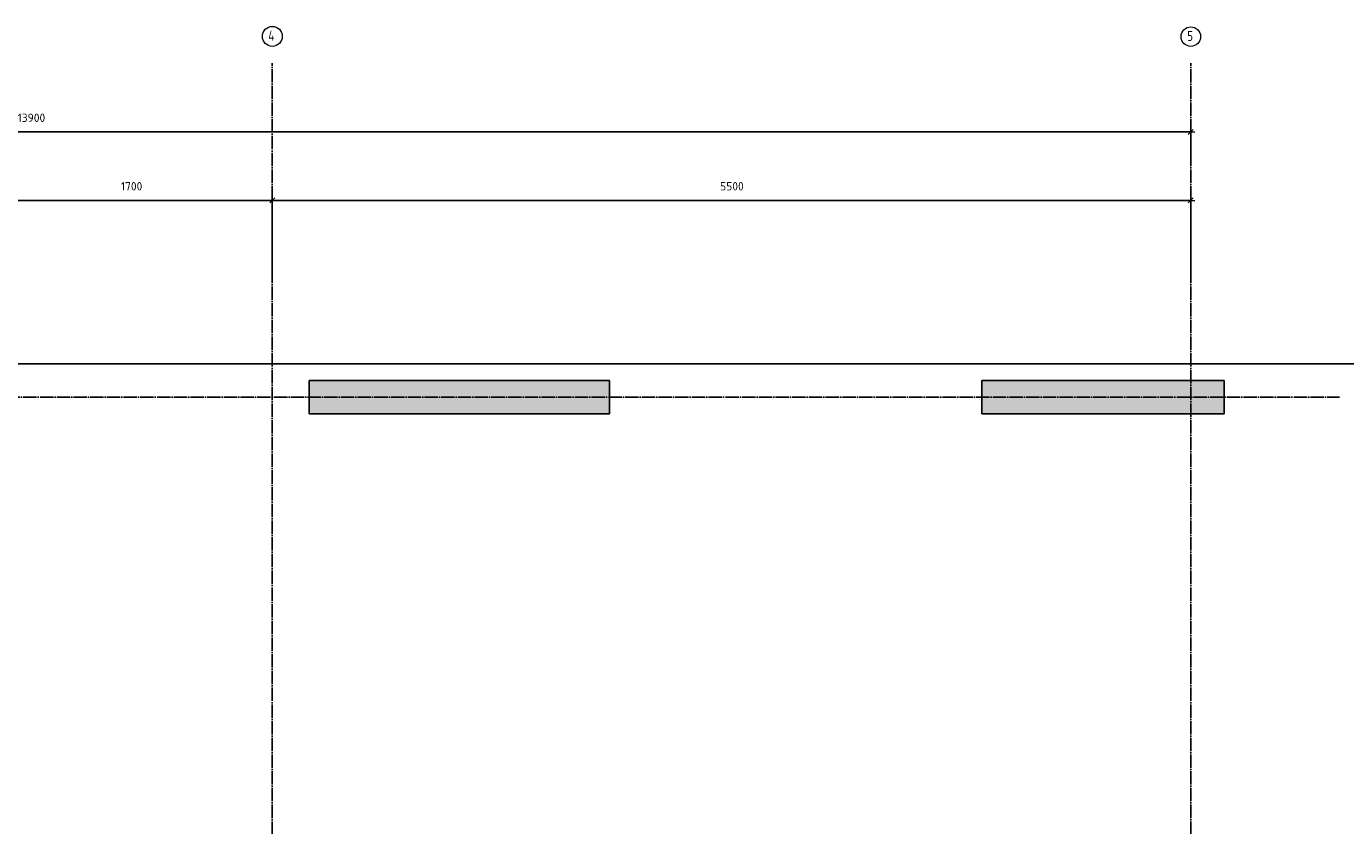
# Model space of a CAD drawing. Header units: millimetres. Extents: x -17997 to 37135, y 45383 to 72408.
# Tile 35 of 67: x 6927 to 14827, y 65214 to 70000. Entities that reach past the tile are written whole.
import ezdxf

# ---------------------------------------------------------------- set-up
doc = ezdxf.new("R2010")
doc.units = ezdxf.units.MM
doc.header["$PDMODE"] = 65
for name, pattern in [('______11', [100, 80, -10, 0, -10]), ('______3', [100, 80, -20]), ('______5', [220, 160, -20, 20, -20])]:
    doc.linetypes.add(name, pattern=pattern)
doc.layers.add('Standard', color=7, linetype='Continuous', lineweight=25)
doc.layers.add('Балка_ общее', color=7, linetype='______3', lineweight=13)
doc.layers.add('Осевая линия_ общее', color=7, linetype='______5', lineweight=13, true_color=0xa0a0a0)
doc.styles.add('ISOCPEUR', font='ISOCPEUR')
doc.dimstyles.new('DIMSTYLE_16', dxfattribs={"dimtxt": 50, "dimasz": 50, "dimexe": 0, "dimexo": 0, "dimgap": 25, "dimtad": 2, "dimdec": 0, "dimrnd": 5, "dimzin": 12, "dimdsep": 46, "dimtxsty": 'ISOCPEUR', "dimblk1": 'ALL_ML_STRICH', "dimblk2": 'ALL_ML_STRICH', "dimsah": 1, "dimcen": 0, "dimclrd": 7, "dimclre": 256, "dimclrt": 7, "dimadec": 0, "dimazin": 0, "dimtfac": 1, "dimtdec": 0, "dimtix": 1, "dimtmove": 2, "dimatfit": 3, "dimfxl": 0, "dimtzin": 0, "dimlwd": 0, "dimlwe": -3, "dimarcsym": 0})
doc.dimstyles.new('DIMSTYLE_17', dxfattribs={"dimtxt": 50, "dimasz": 50, "dimexe": 0, "dimexo": 0, "dimgap": 25, "dimtad": 2, "dimdec": 0, "dimrnd": 5, "dimzin": 12, "dimdsep": 46, "dimtxsty": 'ISOCPEUR', "dimblk1": 'ALL_ML_STRICH', "dimblk2": 'ALL_ML_STRICH', "dimsah": 1, "dimcen": 0, "dimclrd": 7, "dimclre": 256, "dimclrt": 7, "dimadec": 0, "dimazin": 0, "dimtfac": 1, "dimtdec": 0, "dimtix": 1, "dimtmove": 2, "dimatfit": 3, "dimfxl": 0, "dimtzin": 0, "dimlwd": 0, "dimlwe": -3, "dimarcsym": 0})

# ---------------------------------------------------------------- blocks, each defined once
blk = doc.blocks.new('ALL_ML_STRICH')
at = {"color": 0, "linetype": 'ByBlock', "lineweight": -2}
for p, q in [((-1, 0), (0.5, 0)), ((-0.3, -0.3), (0.3, 0.3)), ((0, -0.5), (0, 0.5))]:
    blk.add_line(p, q, dxfattribs=at)
blk = doc.blocks.new('*D150')
at = {"layer": 'DEFPOINTS', "color": 7, "linetype": 'Continuous', "lineweight": 13, "transparency": 33554687}
for p in [(0, 69367.3), (13900, 69205.9), (0, 69000)]:
    blk.add_point(p, dxfattribs=at)
at = {"layer": 'Балка_ общее', "color": 251, "linetype": 'Continuous', "lineweight": -2, "true_color": 0x656565, "transparency": 33554687}
for p, q in [((0, 69010), (0, 69367.3)), ((13900, 69195.9), (13900, 69367.3))]:
    blk.add_line(p, q, dxfattribs=at)
at = {"layer": 'Балка_ общее', "color": 7, "linetype": 'Continuous', "lineweight": -2, "transparency": 33554687}
blk.add_line((0, 69367.3), (13900, 69367.3), dxfattribs=at)
at = {"layer": 'Балка_ общее', "color": 7, "linetype": 'Continuous', "lineweight": 13, "transparency": 33554687, "xscale": 50, "yscale": 50, "zscale": 50, "rotation": 180}
blk.add_blockref('ALL_ML_STRICH', (0, 69367.3), dxfattribs=at)
at = {"layer": 'Балка_ общее', "color": 7, "linetype": 'Continuous', "lineweight": 13, "transparency": 33554687, "xscale": 50, "yscale": 50, "zscale": 50}
blk.add_blockref('ALL_ML_STRICH', (13900, 69367.3), dxfattribs=at)
at = {"layer": 'Балка_ общее', "color": 7, "linetype": 'Continuous', "lineweight": 13, "transparency": 33554687, "insert": (6957.5, 69452.3), "char_height": 50, "width": 250, "attachment_point": 5, "style": 'ISOCPEUR'}
blk.add_mtext('\\A1;{13900}', dxfattribs=at)
blk = doc.blocks.new('*D153')
at = {"layer": 'DEFPOINTS', "color": 7, "linetype": 'Continuous', "lineweight": 13, "transparency": 33554687}
for p in [(6700, 68957.3), (6700, 68569.4), (8400, 68527.8)]:
    blk.add_point(p, dxfattribs=at)
at = {"layer": 'Балка_ общее', "color": 251, "linetype": 'Continuous', "lineweight": -2, "true_color": 0x656565, "transparency": 33554687}
for p, q in [((6700, 68559.4), (6700, 68957.3)), ((8400, 68537.8), (8400, 68957.3))]:
    blk.add_line(p, q, dxfattribs=at)
at = {"layer": 'Балка_ общее', "color": 7, "linetype": 'Continuous', "lineweight": -2, "transparency": 33554687}
blk.add_line((6700, 68957.3), (8400, 68957.3), dxfattribs=at)
at = {"layer": 'Балка_ общее', "color": 7, "linetype": 'Continuous', "lineweight": 13, "transparency": 33554687, "xscale": 50, "yscale": 50, "zscale": 50, "rotation": 180}
blk.add_blockref('ALL_ML_STRICH', (6700, 68957.3), dxfattribs=at)
at = {"layer": 'Балка_ общее', "color": 7, "linetype": 'Continuous', "lineweight": 13, "transparency": 33554687, "xscale": 50, "yscale": 50, "zscale": 50}
blk.add_blockref('ALL_ML_STRICH', (8400, 68957.3), dxfattribs=at)
at = {"layer": 'Балка_ общее', "color": 7, "linetype": 'Continuous', "lineweight": 13, "transparency": 33554687, "insert": (7557.5, 69042.3), "char_height": 50, "width": 200, "attachment_point": 5, "style": 'ISOCPEUR'}
blk.add_mtext('\\A1;{1700}', dxfattribs=at)
blk = doc.blocks.new('*D154')
at = {"layer": 'DEFPOINTS', "color": 7, "linetype": 'Continuous', "lineweight": 13, "transparency": 33554687}
for p in [(8400, 68957.3), (8400, 68527.8), (13900, 68486.2)]:
    blk.add_point(p, dxfattribs=at)
at = {"layer": 'Балка_ общее', "color": 251, "linetype": 'Continuous', "lineweight": -2, "true_color": 0x656565, "transparency": 33554687}
for p, q in [((8400, 68537.8), (8400, 68957.3)), ((13900, 68496.2), (13900, 68957.3))]:
    blk.add_line(p, q, dxfattribs=at)
at = {"layer": 'Балка_ общее', "color": 7, "linetype": 'Continuous', "lineweight": -2, "transparency": 33554687}
blk.add_line((8400, 68957.3), (13900, 68957.3), dxfattribs=at)
at = {"layer": 'Балка_ общее', "color": 7, "linetype": 'Continuous', "lineweight": 13, "transparency": 33554687, "xscale": 50, "yscale": 50, "zscale": 50, "rotation": 180}
blk.add_blockref('ALL_ML_STRICH', (8400, 68957.3), dxfattribs=at)
at = {"layer": 'Балка_ общее', "color": 7, "linetype": 'Continuous', "lineweight": 13, "transparency": 33554687, "xscale": 50, "yscale": 50, "zscale": 50}
blk.add_blockref('ALL_ML_STRICH', (13900, 68957.3), dxfattribs=at)
at = {"layer": 'Балка_ общее', "color": 7, "linetype": 'Continuous', "lineweight": 13, "transparency": 33554687, "insert": (11152.5, 69042.3), "char_height": 50, "width": 200, "attachment_point": 5, "style": 'ISOCPEUR'}
blk.add_mtext('\\A1;{5500}', dxfattribs=at)
blk = doc.blocks.new('СЛОЖНЫЙ_ОБЪЕКТ_1')
at = {"layer": 'Осевая линия_ общее', "color": 253, "linetype": '______11', "lineweight": -3, "true_color": 0xa0a0a0, "transparency": 33554687}
for p, q in [((8400, 45740), (8400, 69780)), ((13900, 45740), (13900, 69780)), ((-2000, 67780), (14790, 67780))]:
    blk.add_line(p, q, dxfattribs=at)
at = {"layer": 'Осевая линия_ общее', "color": 7, "linetype": 'Continuous', "lineweight": 13, "transparency": 33554687}
for centre, radius in [((8400.3, 69939.9), 59.8), ((13900.5, 69938.6), 58.5)]:
    blk.add_circle(centre, radius, dxfattribs=at)
at = {"layer": 'Осевая линия_ общее', "color": 7, "linetype": 'Continuous', "lineweight": 13, "transparency": 33554687, "char_height": 60, "attachment_point": 7, "style": 'ISOCPEUR'}
for s, insert, width in [('\\W0.80;4', (8376.3, 69913.8), 71.967), ('\\W0.78;5', (13879.5, 69912.5), 65.281)]:
    blk.add_mtext(s, dxfattribs=dict(at, insert=insert, width=width))

msp = doc.modelspace()

# ---------------------------------------------------------------- hatches: boundary and pattern name
at = {"linetype": 'Continuous', "lineweight": 13, "transparency": 33554687}
msp.add_hatch(color=7, dxfattribs=at).paths.add_polyline_path([(12650, 67880), (12650, 67680), (14100, 67680), (14100, 67880)])
at = {"layer": 'Standard', "linetype": 'Continuous', "lineweight": 13, "transparency": 33554687}
msp.add_hatch(color=7, dxfattribs=at).paths.add_polyline_path([(8620, 67880), (8620, 67680), (10420, 67680), (10420, 67880)])

# ---------------------------------------------------------------- linework, layer by layer
at = {"color": 7, "linetype": 'Continuous', "lineweight": 25, "transparency": 33554687}
for p, q in [((12650, 67680), (12650, 67880)), ((12650, 67880), (14100, 67880)), ((14100, 67880), (14100, 67680)), ((14100, 67680), (12650, 67680))]:
    msp.add_line(p, q, dxfattribs=at)
at = {"layer": 'Standard', "color": 7, "linetype": 'Continuous', "lineweight": 25, "transparency": 33554687}
for p, q in [((8620, 67680), (8620, 67880)), ((8620, 67880), (10420, 67880)), ((10420, 67880), (10420, 67680)), ((10420, 67680), (8620, 67680))]:
    msp.add_line(p, q, dxfattribs=at)
msp.add_lwpolyline([(-350, 46540), (16020, 46540), (16020, 67980), (-350, 67980), (-350, 46540)], dxfattribs=at)

# ---------------------------------------------------------------- block references
at = {"layer": 'Осевая линия_ общее', "color": 253, "linetype": '______11', "lineweight": -3, "true_color": 0xa0a0a0, "transparency": 33554687}
msp.add_blockref('СЛОЖНЫЙ_ОБЪЕКТ_1', (0, 0), dxfattribs=at)

# ---------------------------------------------------------------- dimensions: what is measured, and where the dimension line sits
at = {"layer": 'Балка_ общее', "color": 7, "linetype": 'Continuous', "lineweight": 13, "transparency": 33554687}
for base, p1, p2, dimstyle, picture, middle in [((13900, 69367.3), (0, 69010), (13900, 69195.9), 'DIMSTYLE_16', '*D150', (6957.5, 69452.3)), ((8400, 68957.3), (6700, 68559.4), (8400, 68537.8), 'DIMSTYLE_17', '*D153', (7557.5, 69042.3)), ((13900, 68957.3), (8400, 68537.8), (13900, 68496.2), 'DIMSTYLE_17', '*D154', (11152.5, 69042.3))]:
    dim = msp.add_linear_dim(base=base, p1=p1, p2=p2, dimstyle=dimstyle, override={"dimpost": '<>', "dimclrd": 7, "dimclre": 251, "dimclrt": 7, "dimlwd": 0, "dimlwe": 65533}, dxfattribs=at)
    dim.commit()
    dim.dimension.update_dxf_attribs({"geometry": picture, "text_midpoint": middle, "dimtype": 160})

doc.saveas('drawing.dxf')
